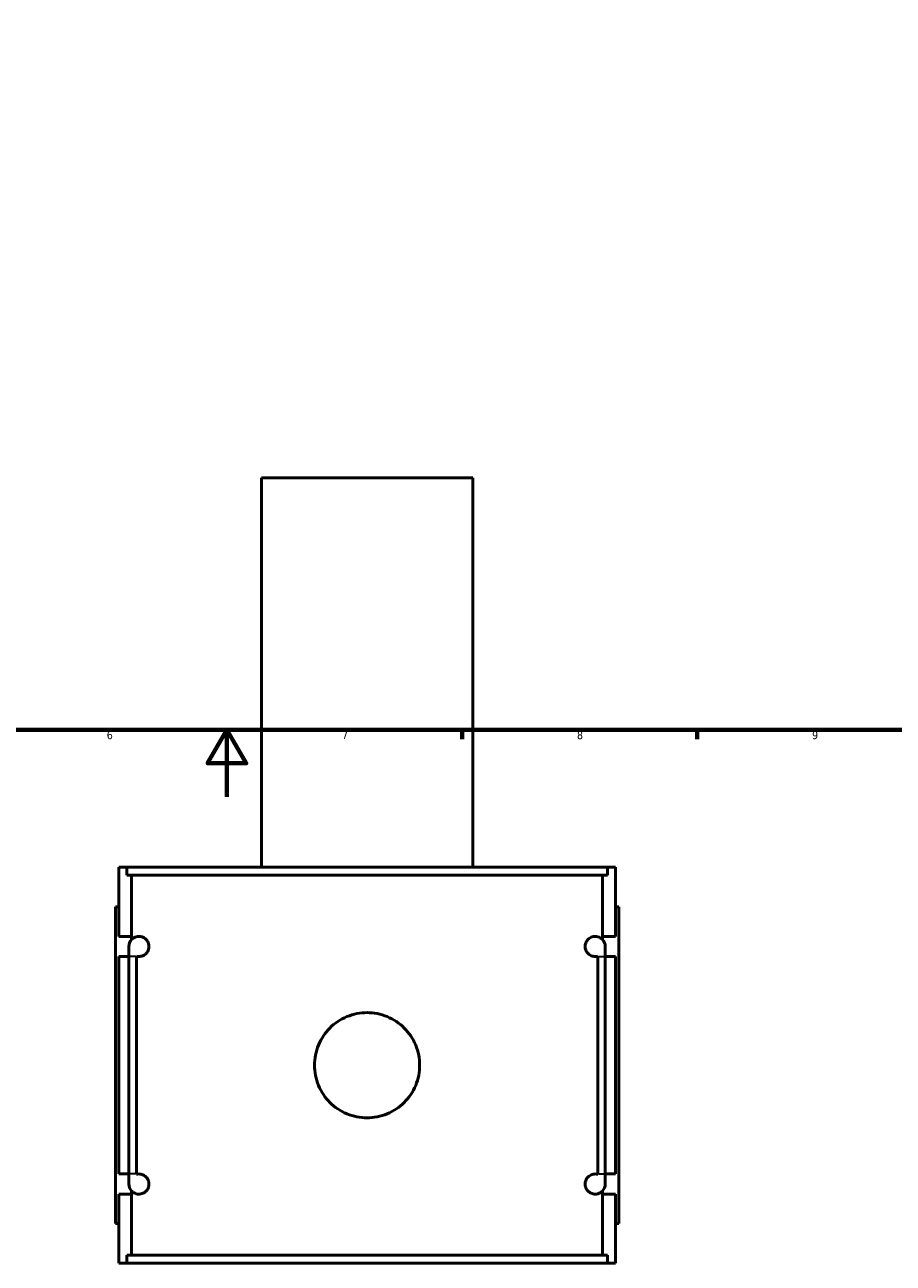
# Model space of a CAD drawing. Header units: millimetres. Extents: x -277 to 997, y -139 to 1166.
# Tile 3 of 8: x 360 to 619, y -139 to 230. Entities that reach past the tile are written whole.
import ezdxf

# ---------------------------------------------------------------- set-up
doc = ezdxf.new("R2010")
doc.units = ezdxf.units.MM
for name, color, linetype, lineweight in [('Border (ANSI)', 7, 'Continuous', 70), ('Visible (ANSI)', 7, 'Continuous', 50), ('Visible Narrow (ANSI)', 7, 'Continuous', 35)]:
    doc.layers.add(name, color=color, linetype=linetype, lineweight=lineweight)
doc.styles.add('Note Text (ANSI)', font='tahoma.ttf')

# ---------------------------------------------------------------- blocks, each defined once
blk = doc.blocks.new('Borders Default Border')
at = {"layer": 'Border (ANSI)'}
for p, q in [((490.58, 20), (490.58, 17.2)), ((560.67, 20), (560.67, 17.2))]:
    blk.add_line(p, q, dxfattribs=at)
at = {"layer": 'Border (ANSI)', "flags": 128}
for points in [[(20, 20), (20, 574), (821, 574), (821, 20), (20, 20)], [(420.5, 0), (420.5, 20), (414.73, 10), (426.27, 10), (420.5, 20)]]:
    blk.add_lwpolyline(points, dxfattribs=at)
at = {"layer": 'Border (ANSI)', "color": 5, "true_color": 0x0000ff, "char_height": 2.4, "attachment_point": 7, "style": 'Note Text (ANSI)'}
for s, insert in [('6', (384.69, 17.15)), ('7', (454.8, 17.2)), ('8', (524.84, 17.15)), ('9', (594.92, 17.15))]:
    blk.add_mtext(s, dxfattribs=dict(at, insert=insert))

msp = doc.modelspace()

# ---------------------------------------------------------------- linework, layer by layer
at = {"layer": 'Visible (ANSI)'}
for p, q in [((493.77, 95.03), (430.77, 95.03)), ((430.77, -20.97), (430.77, 95.03)), ((493.77, -20.97), (493.77, 95.03)), ((388.27, -20.97), (390.65, -20.97)), ((388.27, -41.57), (388.27, -20.97)), ((533.9, -20.97), (390.65, -20.97)), ((390.65, -23.33), (390.65, -20.97)), ((533.9, -20.97), (536.27, -20.97)), ((533.9, -20.97), (533.9, -23.33)), ((536.27, -41.57), (536.27, -20.97)), ((390.65, -23.33), (533.9, -23.33)), ((392.11, -41.57), (392.11, -23.33)), ((532.44, -41.57), (532.44, -23.33)), ((388.27, -32.77), (387.27, -32.77)), ((387.27, -127.17), (387.27, -32.77)), ((536.27, -32.77), (537.27, -32.77)), ((537.27, -127.17), (537.27, -32.77)), ((388.27, -41.57), (392.11, -41.57)), ((392.11, -42.49), (392.11, -41.57)), ((532.44, -42.49), (532.44, -41.57)), ((532.44, -41.57), (536.27, -41.57)), ((388.27, -112.37), (388.27, -47.57)), ((391.27, -47.57), (388.27, -47.57)), ((391.27, -44.57), (391.27, -47.57)), ((391.27, -112.37), (391.27, -47.57)), ((393.53, -47.57), (393.53, -112.37)), ((531.02, -112.37), (531.02, -47.57)), ((533.27, -47.57), (533.27, -44.57)), ((536.27, -47.57), (533.27, -47.57)), ((533.27, -47.57), (533.27, -112.37)), ((536.27, -112.37), (536.27, -47.57)), ((388.27, -112.37), (391.27, -112.37)), ((391.27, -112.37), (391.27, -115.37)), ((533.27, -112.37), (536.27, -112.37)), ((533.27, -115.37), (533.27, -112.37)), ((392.11, -118.37), (392.11, -117.45)), ((532.44, -118.37), (532.44, -117.45)), ((388.27, -138.97), (388.27, -118.37)), ((392.11, -118.37), (388.27, -118.37)), ((392.11, -136.61), (392.11, -118.37)), ((532.44, -136.61), (532.44, -118.37)), ((536.27, -118.37), (532.44, -118.37)), ((536.27, -138.97), (536.27, -118.37)), ((387.27, -127.17), (388.27, -127.17)), ((537.27, -127.17), (536.27, -127.17)), ((390.65, -138.97), (388.27, -138.97)), ((390.65, -136.61), (533.9, -136.61)), ((390.65, -138.97), (390.65, -136.61)), ((533.9, -138.97), (390.65, -138.97)), ((533.9, -136.61), (533.9, -138.97)), ((536.27, -138.97), (533.9, -138.97))]:
    msp.add_line(p, q, dxfattribs=at)
for centre, start, end in [((394.27, -44.57), 136.2041, 180), ((530.27, -44.57), 0, 43.7959), ((394.27, -115.37), 180, 223.7959), ((530.27, -115.37), 316.2041, 0)]:
    msp.add_arc(centre, 3, start, end, dxfattribs=at)
for points, knots in [([(392.11, -42.49), (392.3, -42.29), (392.52, -42.12), (393.21, -41.72), (393.73, -41.57), (394.62, -41.57), (395.04, -41.63), (395.68, -41.91), (395.9, -42.04), (396.34, -42.38), (396.55, -42.58), (396.87, -43.06), (397, -43.29), (397.16, -43.72), (397.2, -43.88), (397.26, -44.21), (397.27, -44.39), (397.27, -44.76), (397.26, -44.93), (397.2, -45.26), (397.16, -45.42), (397, -45.85), (396.87, -46.09), (396.55, -46.56), (396.34, -46.77), (395.9, -47.1), (395.68, -47.23), (395.04, -47.51), (394.62, -47.57), (394.02, -47.57), (393.77, -47.54), (393.53, -47.48)], [0.568463, 0.568463, 0.568463, 0.568463, 0.857378, 0.857378, 1.38035, 1.38035, 1.721593, 1.721593, 1.892214, 1.892214, 2.062836, 2.062836, 2.173445, 2.173445, 2.228749, 2.228749, 2.284054, 2.284054, 2.339358, 2.339358, 2.394663, 2.394663, 2.505272, 2.505272, 2.675893, 2.675893, 2.846515, 2.846515, 3.187758, 3.187758, 3.434099, 3.434099, 3.434099, 3.434099]), ([(531.02, -47.48), (530.78, -47.54), (530.53, -47.57), (529.92, -47.57), (529.51, -47.51), (528.86, -47.23), (528.64, -47.1), (528.21, -46.77), (528, -46.56), (527.67, -46.09), (527.54, -45.85), (527.39, -45.42), (527.35, -45.26), (527.29, -44.93), (527.27, -44.76), (527.27, -44.39), (527.29, -44.21), (527.35, -43.88), (527.39, -43.72), (527.54, -43.29), (527.67, -43.06), (528, -42.58), (528.21, -42.38), (528.64, -42.04), (528.86, -41.91), (529.51, -41.63), (529.92, -41.57), (530.81, -41.57), (531.34, -41.72), (532.02, -42.12), (532.25, -42.29), (532.44, -42.49)], [1.134009, 1.134009, 1.134009, 1.134009, 1.38035, 1.38035, 1.721593, 1.721593, 1.892214, 1.892214, 2.062836, 2.062836, 2.173445, 2.173445, 2.228749, 2.228749, 2.284054, 2.284054, 2.339358, 2.339358, 2.394663, 2.394663, 2.505272, 2.505272, 2.675893, 2.675893, 2.846515, 2.846515, 3.187758, 3.187758, 3.71073, 3.71073, 3.999645, 3.999645, 3.999645, 3.999645]), ([(477.95, -79.97), (477.95, -80.96), (477.86, -81.98), (477.46, -84.01), (477.16, -85.02), (476.36, -86.95), (475.86, -87.87), (474.71, -89.58), (474.05, -90.36), (472.67, -91.75), (471.88, -92.4), (470.17, -93.56), (469.25, -94.05), (467.32, -94.85), (466.31, -95.16), (464.28, -95.56), (463.26, -95.65), (461.29, -95.65), (460.26, -95.56), (458.24, -95.16), (457.23, -94.85), (455.3, -94.05), (454.37, -93.56), (452.66, -92.4), (451.88, -91.75), (450.49, -90.36), (449.84, -89.58), (448.69, -87.87), (448.19, -86.95), (447.39, -85.02), (447.09, -84.01), (446.69, -81.98), (446.59, -80.96), (446.59, -78.98), (446.69, -77.96), (447.09, -75.93), (447.39, -74.93), (448.19, -73), (448.69, -72.07), (449.84, -70.36), (450.49, -69.58), (451.88, -68.19), (452.66, -67.54), (454.37, -66.39), (455.3, -65.89), (457.23, -65.09), (458.24, -64.78), (460.26, -64.39), (461.29, -64.29), (463.26, -64.29), (464.28, -64.39), (466.31, -64.78), (467.32, -65.09), (469.25, -65.89), (470.17, -66.39), (471.88, -67.54), (472.67, -68.19), (474.05, -69.58), (474.71, -70.36), (475.86, -72.07), (476.36, -73), (477.16, -74.93), (477.46, -75.93), (477.86, -77.96), (477.95, -78.98), (477.95, -79.97)], [0, 0, 0, 0, 0.296374, 0.296374, 0.592747, 0.592747, 0.889121, 0.889121, 1.185495, 1.185495, 1.481844, 1.481844, 1.778193, 1.778193, 2.074543, 2.074543, 2.370892, 2.370892, 2.667242, 2.667242, 2.963591, 2.963591, 3.259941, 3.259941, 3.55629, 3.55629, 3.852664, 3.852664, 4.149037, 4.149037, 4.445411, 4.445411, 4.741784, 4.741784, 5.038158, 5.038158, 5.334532, 5.334532, 5.630905, 5.630905, 5.927279, 5.927279, 6.223628, 6.223628, 6.519978, 6.519978, 6.816327, 6.816327, 7.112677, 7.112677, 7.409026, 7.409026, 7.705376, 7.705376, 8.001725, 8.001725, 8.298074, 8.298074, 8.594448, 8.594448, 8.890822, 8.890822, 9.187195, 9.187195, 9.483569, 9.483569, 9.483569, 9.483569]), ([(393.53, -112.47), (393.77, -112.4), (394.02, -112.37), (394.62, -112.37), (395.04, -112.43), (395.68, -112.71), (395.9, -112.84), (396.34, -113.18), (396.55, -113.38), (396.87, -113.86), (397, -114.09), (397.16, -114.52), (397.2, -114.68), (397.26, -115.01), (397.27, -115.19), (397.27, -115.56), (397.26, -115.73), (397.2, -116.06), (397.16, -116.22), (397, -116.65), (396.87, -116.89), (396.55, -117.36), (396.34, -117.57), (395.9, -117.9), (395.68, -118.03), (395.04, -118.31), (394.62, -118.37), (393.73, -118.37), (393.21, -118.22), (392.52, -117.82), (392.3, -117.65), (392.11, -117.45)], [1.134009, 1.134009, 1.134009, 1.134009, 1.38035, 1.38035, 1.721593, 1.721593, 1.892214, 1.892214, 2.062836, 2.062836, 2.173445, 2.173445, 2.228749, 2.228749, 2.284054, 2.284054, 2.339358, 2.339358, 2.394663, 2.394663, 2.505272, 2.505272, 2.675893, 2.675893, 2.846515, 2.846515, 3.187758, 3.187758, 3.71073, 3.71073, 3.999645, 3.999645, 3.999645, 3.999645]), ([(532.44, -117.45), (532.25, -117.65), (532.02, -117.82), (531.34, -118.22), (530.81, -118.37), (529.92, -118.37), (529.51, -118.31), (528.86, -118.03), (528.64, -117.9), (528.21, -117.57), (528, -117.36), (527.67, -116.89), (527.54, -116.65), (527.39, -116.22), (527.35, -116.06), (527.29, -115.73), (527.27, -115.56), (527.27, -115.19), (527.29, -115.01), (527.35, -114.68), (527.39, -114.52), (527.54, -114.09), (527.67, -113.86), (528, -113.38), (528.21, -113.18), (528.64, -112.84), (528.86, -112.71), (529.51, -112.43), (529.92, -112.37), (530.53, -112.37), (530.78, -112.4), (531.02, -112.47)], [0.568463, 0.568463, 0.568463, 0.568463, 0.857378, 0.857378, 1.38035, 1.38035, 1.721593, 1.721593, 1.892214, 1.892214, 2.062836, 2.062836, 2.173445, 2.173445, 2.228749, 2.228749, 2.284054, 2.284054, 2.339358, 2.339358, 2.394663, 2.394663, 2.505272, 2.505272, 2.675893, 2.675893, 2.846515, 2.846515, 3.187758, 3.187758, 3.434099, 3.434099, 3.434099, 3.434099])]:
    msp.add_open_spline(points, degree=3, knots=knots, dxfattribs=at)
for points in [[(393.53, -47.48), (393.53, -47.51), (393.53, -47.54), (393.53, -47.57)], [(531.02, -47.57), (531.02, -47.54), (531.02, -47.51), (531.02, -47.48)], [(393.53, -112.37), (393.53, -112.4), (393.53, -112.43), (393.53, -112.47)], [(531.02, -112.47), (531.02, -112.43), (531.02, -112.4), (531.02, -112.37)]]:
    msp.add_open_spline(points, degree=3, dxfattribs=at)
at = {"layer": 'Visible Narrow (ANSI)'}
for p, q in [((393.34, -47.57), (391.28, -47.57)), ((531.21, -47.57), (533.27, -47.57)), ((393.34, -112.37), (391.28, -112.37)), ((531.21, -112.37), (533.27, -112.37))]:
    msp.add_line(p, q, dxfattribs=at)

# ---------------------------------------------------------------- block references
msp.add_blockref('Borders Default Border', (0, 0))

doc.saveas('drawing.dxf')
